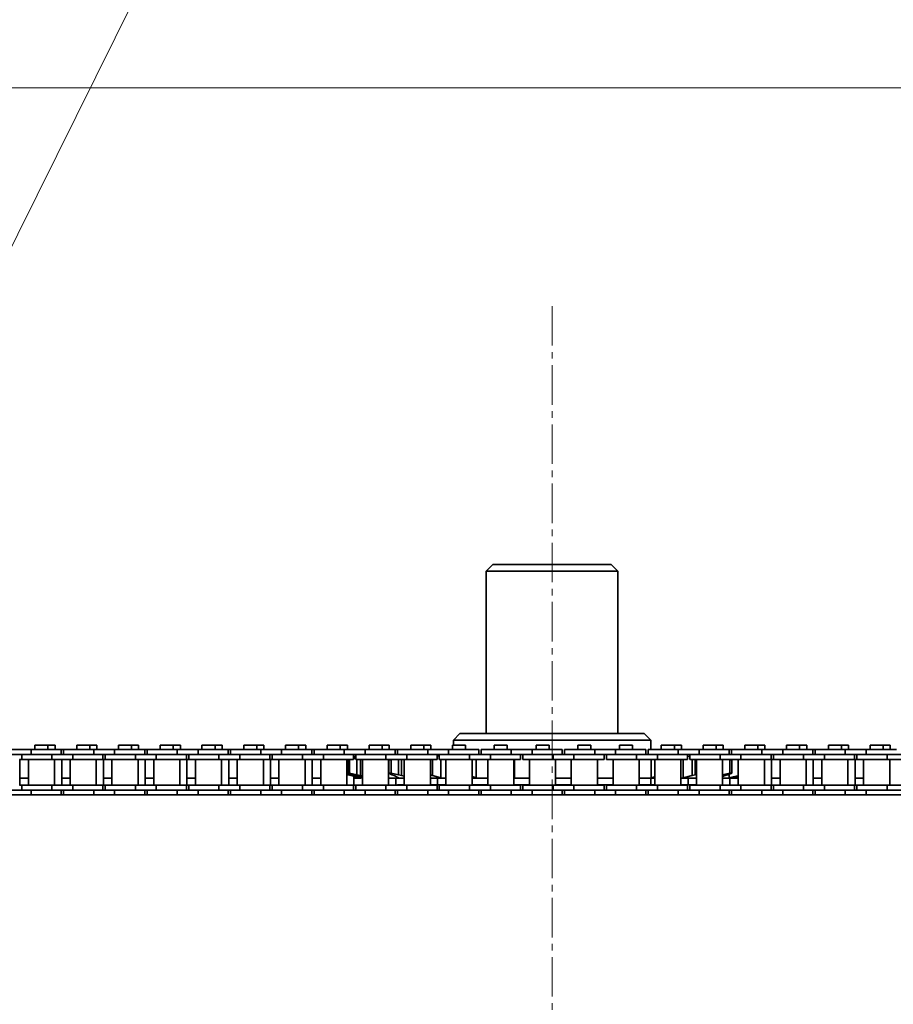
# Model space of a CAD drawing. Header units: millimetres. Extents: x 2945 to 26725, y -1082 to 16127.
# Tile 10 of 151: x 5753 to 6019, y 7688 to 7988. Entities that reach past the tile are written whole.
import ezdxf

# ---------------------------------------------------------------- set-up
doc = ezdxf.new("R2010")
doc.units = ezdxf.units.MM
doc.linetypes.add('点画线', pattern=[18, 12, -2, 2, -2])
doc.layers.get('0').update_dxf_attribs({"lineweight": 35})
for name, color, linetype, lineweight in [('中心线层', 1, '点画线', 18), ('几何体', 7, 'Continuous', 35), ('尺寸线层', 3, 'Continuous', 18), ('注释', 2, 'Continuous', 18)]:
    doc.layers.add(name, color=color, linetype=linetype, lineweight=lineweight)
doc.styles.add('标准', font='txt', dxfattribs={"width": 0.667})
doc.dimstyles.new('GB_尺寸', dxfattribs={"dimtxt": 3.5, "dimasz": 4, "dimexe": 2, "dimexo": 0, "dimtad": 1, "dimdsep": 46, "dimtxsty": '标准', "dimblk": '_CAXARROW', "dimcen": 0, "dimdle": 8, "dimazin": 2, "dimtfac": 0.707107, "dimtdec": 3, "dimtmove": 2, "dimatfit": 3, "dimfxl": 0, "dimfrac": 2, "dimtolj": 1, "dimarcsym": 0})

# ---------------------------------------------------------------- blocks, each defined once
blk = doc.blocks.new('*X113')
at = {"layer": '注释', "color": 0, "linetype": 'Continuous'}
blk.add_line((-473.39, -953.92), (0, 0), dxfattribs=at)
blk = doc.blocks.new('*X160')
at = {"layer": '尺寸线层', "linetype": 'Continuous'}
for points in [[(4565.49, 7966.85), (4575.49, 7886.85), (4555.49, 7886.85)], [(4565.49, 4956.85), (4575.49, 5036.85), (4555.49, 5036.85)]]:
    blk.add_hatch(color=0, dxfattribs=at).paths.add_polyline_path(points, flags=0)
at = {"layer": '尺寸线层', "color": 0, "linetype": 'Continuous'}
for p, q in [((9590.25, 7966.85), (4525.49, 7966.85)), ((4565.49, 7966.85), (4565.49, 4956.85)), ((9680.25, 4956.85), (4525.49, 4956.85))]:
    blk.add_line(p, q, dxfattribs=at)
at = {"layer": '尺寸线层', "color": 0, "insert": (4518.37, 6461.85), "char_height": 70, "width": 255.1041, "attachment_point": 5, "rotation": 90, "line_spacing_factor": 1.15057, "style": '标准'}
blk.add_mtext('\\T1.1;3010', dxfattribs=at)
blk = doc.blocks.new('_CAXARROW')
blk.add_hatch(color=0).paths.add_polyline_path([(0, 0), (-1, 0.125), (-1, -0.125)], flags=0)

msp = doc.modelspace()

# ---------------------------------------------------------------- linework, layer by layer
at = {"layer": '中心线层'}
msp.add_line((5915.254, 7900.461), (5915.254, 5098.61), dxfattribs=at)
at = {"layer": '几何体'}
for p, q in [((5897.254, 7821.852), (5895.254, 7819.852)), ((5897.254, 7821.852), (5909.416, 7821.852)), ((5909.416, 7821.852), (5933.254, 7821.852)), ((5935.254, 7819.852), (5933.254, 7821.852)), ((5895.254, 7819.852), (5895.254, 7770.458)), ((5908.767, 7819.852), (5895.254, 7819.852)), ((5935.254, 7819.852), (5908.767, 7819.852)), ((5935.254, 7770.458), (5935.254, 7819.852)), ((5887.254, 7770.458), (5885.254, 7768.458)), ((5887.254, 7770.458), (5943.254, 7770.458)), ((5945.254, 7768.458), (5943.254, 7770.458)), ((5757.989, 7766.94), (5757.989, 7765.565)), ((5759.969, 7766.94), (5757.989, 7766.94)), ((5761.949, 7766.94), (5759.969, 7766.94)), ((5761.949, 7765.565), (5761.949, 7766.94)), ((5764.12, 7766.94), (5761.949, 7766.94)), ((5764.12, 7765.565), (5764.12, 7766.94)), ((5770.689, 7766.94), (5770.689, 7765.565)), ((5772.669, 7766.94), (5770.689, 7766.94)), ((5774.649, 7766.94), (5772.669, 7766.94)), ((5774.649, 7765.565), (5774.649, 7766.94)), ((5776.82, 7766.94), (5774.649, 7766.94)), ((5776.82, 7765.565), (5776.82, 7766.94)), ((5783.389, 7766.94), (5783.389, 7765.565)), ((5785.369, 7766.94), (5783.389, 7766.94)), ((5787.349, 7766.94), (5785.369, 7766.94)), ((5787.349, 7765.565), (5787.349, 7766.94)), ((5789.52, 7766.94), (5787.349, 7766.94)), ((5789.52, 7765.565), (5789.52, 7766.94)), ((5796.089, 7766.94), (5796.089, 7765.565)), ((5798.069, 7766.94), (5796.089, 7766.94)), ((5800.049, 7766.94), (5798.069, 7766.94)), ((5800.049, 7765.565), (5800.049, 7766.94)), ((5802.22, 7766.94), (5800.049, 7766.94)), ((5802.22, 7765.565), (5802.22, 7766.94)), ((5808.789, 7766.94), (5808.789, 7765.565)), ((5810.769, 7766.94), (5808.789, 7766.94)), ((5812.749, 7766.94), (5810.769, 7766.94)), ((5812.749, 7765.565), (5812.749, 7766.94)), ((5814.92, 7766.94), (5812.749, 7766.94)), ((5814.92, 7765.565), (5814.92, 7766.94)), ((5821.489, 7766.94), (5821.489, 7765.565)), ((5823.469, 7766.94), (5821.489, 7766.94)), ((5825.449, 7766.94), (5823.469, 7766.94)), ((5825.449, 7765.565), (5825.449, 7766.94)), ((5827.62, 7766.94), (5825.449, 7766.94)), ((5827.62, 7765.565), (5827.62, 7766.94)), ((5834.189, 7766.94), (5834.189, 7765.565)), ((5836.169, 7766.94), (5834.189, 7766.94)), ((5838.149, 7766.94), (5836.169, 7766.94)), ((5838.149, 7765.565), (5838.149, 7766.94)), ((5840.32, 7766.94), (5838.149, 7766.94)), ((5840.32, 7765.565), (5840.32, 7766.94)), ((5846.889, 7766.94), (5846.889, 7765.565)), ((5848.869, 7766.94), (5846.889, 7766.94)), ((5850.849, 7766.94), (5848.869, 7766.94)), ((5850.849, 7765.565), (5850.849, 7766.94)), ((5853.02, 7766.94), (5850.849, 7766.94)), ((5853.02, 7765.565), (5853.02, 7766.94)), ((5859.589, 7766.94), (5859.589, 7765.565)), ((5861.569, 7766.94), (5859.589, 7766.94)), ((5863.549, 7766.94), (5861.569, 7766.94)), ((5863.549, 7765.565), (5863.549, 7766.94)), ((5865.72, 7766.94), (5863.549, 7766.94)), ((5865.72, 7765.565), (5865.72, 7766.94)), ((5872.289, 7766.94), (5872.289, 7765.565)), ((5874.269, 7766.94), (5872.289, 7766.94)), ((5876.249, 7766.94), (5874.269, 7766.94)), ((5876.249, 7765.565), (5876.249, 7766.94)), ((5878.42, 7766.94), (5876.249, 7766.94)), ((5878.42, 7765.565), (5878.42, 7766.94)), ((5884.989, 7766.94), (5884.989, 7765.565)), ((5886.969, 7766.94), (5884.989, 7766.94)), ((5885.254, 7768.458), (5885.254, 7766.94)), ((5945.254, 7768.458), (5885.254, 7768.458)), ((5888.949, 7766.94), (5886.969, 7766.94)), ((5888.949, 7765.565), (5888.949, 7766.94)), ((5897.689, 7766.94), (5897.689, 7765.565)), ((5899.669, 7766.94), (5897.689, 7766.94)), ((5901.649, 7766.94), (5899.669, 7766.94)), ((5901.649, 7765.565), (5901.649, 7766.94)), ((5910.389, 7766.94), (5910.389, 7765.565)), ((5912.369, 7766.94), (5910.389, 7766.94)), ((5914.349, 7766.94), (5912.369, 7766.94)), ((5914.349, 7765.565), (5914.349, 7766.94)), ((5923.089, 7766.94), (5923.089, 7765.565)), ((5925.069, 7766.94), (5923.089, 7766.94)), ((5927.049, 7766.94), (5925.069, 7766.94)), ((5927.049, 7765.565), (5927.049, 7766.94)), ((5935.789, 7766.94), (5935.789, 7765.565)), ((5937.769, 7766.94), (5935.789, 7766.94)), ((5939.749, 7766.94), (5937.769, 7766.94)), ((5939.749, 7765.565), (5939.749, 7766.94)), ((5945.254, 7765.565), (5945.254, 7768.458)), ((5948.489, 7766.94), (5948.489, 7765.565)), ((5950.469, 7766.94), (5948.489, 7766.94)), ((5952.449, 7766.94), (5950.469, 7766.94)), ((5952.449, 7765.565), (5952.449, 7766.94)), ((5954.62, 7766.94), (5952.449, 7766.94)), ((5954.62, 7765.565), (5954.62, 7766.94)), ((5961.189, 7766.94), (5961.189, 7765.565)), ((5963.169, 7766.94), (5961.189, 7766.94)), ((5965.149, 7766.94), (5963.169, 7766.94)), ((5965.149, 7765.565), (5965.149, 7766.94)), ((5967.32, 7766.94), (5965.149, 7766.94)), ((5967.32, 7765.565), (5967.32, 7766.94)), ((5973.889, 7766.94), (5973.889, 7765.565)), ((5975.869, 7766.94), (5973.889, 7766.94)), ((5977.849, 7766.94), (5975.869, 7766.94)), ((5977.849, 7765.565), (5977.849, 7766.94)), ((5980.02, 7766.94), (5977.849, 7766.94)), ((5980.02, 7765.565), (5980.02, 7766.94)), ((5986.589, 7766.94), (5986.589, 7765.565)), ((5988.569, 7766.94), (5986.589, 7766.94)), ((5990.549, 7766.94), (5988.569, 7766.94)), ((5990.549, 7765.565), (5990.549, 7766.94)), ((5992.72, 7766.94), (5990.549, 7766.94)), ((5992.72, 7765.565), (5992.72, 7766.94)), ((5999.289, 7766.94), (5999.289, 7765.565)), ((6001.269, 7766.94), (5999.289, 7766.94)), ((6003.249, 7766.94), (6001.269, 7766.94)), ((6003.249, 7765.565), (6003.249, 7766.94)), ((6005.42, 7766.94), (6003.249, 7766.94)), ((6005.42, 7765.565), (6005.42, 7766.94)), ((6011.989, 7766.94), (6011.989, 7765.565)), ((6013.969, 7766.94), (6011.989, 7766.94)), ((6015.949, 7766.94), (6013.969, 7766.94)), ((6015.949, 7765.565), (6015.949, 7766.94)), ((6018.12, 7766.94), (6015.949, 7766.94)), ((6018.12, 7765.565), (6018.12, 7766.94)), ((5756.794, 7765.565), (5750.444, 7765.565)), ((5756.794, 7764.065), (5750.444, 7764.065)), ((5753.969, 7764.065), (5753.969, 7762.565)), ((5756.794, 7765.565), (5756.794, 7764.065)), ((5765.969, 7765.565), (5756.794, 7765.565)), ((5763.144, 7764.065), (5756.794, 7764.065)), ((5763.144, 7764.065), (5756.794, 7764.065)), ((5763.144, 7764.065), (5763.144, 7762.565)), ((5769.494, 7764.065), (5763.144, 7764.065)), ((5765.969, 7764.065), (5765.969, 7765.565)), ((5766.669, 7765.565), (5765.969, 7765.565)), ((5766.669, 7765.565), (5766.669, 7764.065)), ((5775.844, 7765.565), (5766.669, 7765.565)), ((5769.494, 7764.065), (5769.494, 7762.565)), ((5775.844, 7764.065), (5769.494, 7764.065)), ((5775.844, 7764.065), (5769.494, 7764.065)), ((5775.844, 7765.565), (5775.844, 7764.065)), ((5782.194, 7765.565), (5775.844, 7765.565)), ((5782.194, 7764.065), (5775.844, 7764.065)), ((5778.669, 7762.565), (5778.669, 7764.065)), ((5779.369, 7764.065), (5779.369, 7762.565)), ((5782.194, 7765.565), (5782.194, 7764.065)), ((5791.369, 7765.565), (5782.194, 7765.565)), ((5788.544, 7764.065), (5782.194, 7764.065)), ((5788.544, 7764.065), (5782.194, 7764.065)), ((5788.544, 7764.065), (5788.544, 7762.565)), ((5794.894, 7764.065), (5788.544, 7764.065)), ((5791.369, 7764.065), (5791.369, 7765.565)), ((5792.069, 7765.565), (5791.369, 7765.565)), ((5792.069, 7765.565), (5792.069, 7764.065)), ((5801.244, 7765.565), (5792.069, 7765.565)), ((5794.894, 7764.065), (5794.894, 7762.565)), ((5801.244, 7764.065), (5794.894, 7764.065)), ((5801.244, 7764.065), (5794.894, 7764.065)), ((5801.244, 7765.565), (5801.244, 7764.065)), ((5807.594, 7765.565), (5801.244, 7765.565)), ((5807.594, 7764.065), (5801.244, 7764.065)), ((5804.069, 7762.565), (5804.069, 7764.065)), ((5804.769, 7764.065), (5804.769, 7762.565)), ((5807.594, 7765.565), (5807.594, 7764.065)), ((5816.769, 7765.565), (5807.594, 7765.565)), ((5813.944, 7764.065), (5807.594, 7764.065)), ((5813.944, 7764.065), (5807.594, 7764.065)), ((5813.944, 7764.065), (5813.944, 7762.565)), ((5820.294, 7764.065), (5813.944, 7764.065)), ((5816.769, 7764.065), (5816.769, 7765.565)), ((5817.469, 7765.565), (5816.769, 7765.565)), ((5817.469, 7765.565), (5817.469, 7764.065)), ((5826.644, 7765.565), (5817.469, 7765.565)), ((5820.294, 7764.065), (5820.294, 7762.565)), ((5826.644, 7764.065), (5820.294, 7764.065)), ((5826.644, 7764.065), (5820.294, 7764.065)), ((5826.644, 7765.565), (5826.644, 7764.065)), ((5832.994, 7765.565), (5826.644, 7765.565)), ((5832.994, 7764.065), (5826.644, 7764.065)), ((5829.469, 7762.565), (5829.469, 7764.065)), ((5830.169, 7764.065), (5830.169, 7762.565)), ((5832.994, 7765.565), (5832.994, 7764.065)), ((5842.169, 7765.565), (5832.994, 7765.565)), ((5839.344, 7764.065), (5832.994, 7764.065)), ((5839.344, 7764.065), (5832.994, 7764.065)), ((5839.344, 7764.065), (5839.344, 7762.565)), ((5845.694, 7764.065), (5839.344, 7764.065)), ((5842.169, 7764.065), (5842.169, 7765.565)), ((5842.869, 7765.565), (5842.169, 7765.565)), ((5842.869, 7765.565), (5842.869, 7764.065)), ((5852.044, 7765.565), (5842.869, 7765.565)), ((5845.694, 7764.065), (5845.694, 7762.565)), ((5852.044, 7764.065), (5845.694, 7764.065)), ((5852.044, 7765.565), (5852.044, 7764.065)), ((5858.394, 7765.565), (5852.044, 7765.565)), ((5858.394, 7764.065), (5852.044, 7764.065)), ((5854.869, 7762.565), (5854.869, 7764.065)), ((5855.569, 7764.065), (5855.569, 7762.565)), ((5858.394, 7765.565), (5858.394, 7764.065)), ((5867.569, 7765.565), (5858.394, 7765.565)), ((5864.744, 7764.065), (5858.394, 7764.065)), ((5864.744, 7764.065), (5858.394, 7764.065)), ((5864.744, 7764.065), (5864.744, 7762.565)), ((5871.094, 7764.065), (5864.744, 7764.065)), ((5867.569, 7764.065), (5867.569, 7765.565)), ((5868.269, 7765.565), (5867.569, 7765.565)), ((5868.269, 7765.565), (5868.269, 7764.065)), ((5877.444, 7765.565), (5868.269, 7765.565)), ((5871.094, 7764.065), (5871.094, 7762.565)), ((5877.444, 7764.065), (5871.094, 7764.065)), ((5877.444, 7764.065), (5871.094, 7764.065)), ((5877.444, 7765.565), (5877.444, 7764.065)), ((5883.794, 7765.565), (5877.444, 7765.565)), ((5883.794, 7764.065), (5877.444, 7764.065)), ((5880.269, 7762.565), (5880.269, 7764.065)), ((5880.969, 7764.065), (5880.969, 7762.565)), ((5883.794, 7765.565), (5883.794, 7764.065)), ((5892.969, 7765.565), (5883.794, 7765.565)), ((5890.144, 7764.065), (5883.794, 7764.065)), ((5890.144, 7764.065), (5883.794, 7764.065)), ((5890.144, 7764.065), (5890.144, 7762.565)), ((5896.494, 7764.065), (5890.144, 7764.065)), ((5892.969, 7764.065), (5892.969, 7765.565)), ((5893.669, 7765.565), (5893.669, 7764.065)), ((5902.844, 7765.565), (5893.669, 7765.565)), ((5896.494, 7764.065), (5896.494, 7762.565)), ((5902.844, 7764.065), (5896.494, 7764.065)), ((5902.844, 7764.065), (5896.494, 7764.065)), ((5902.844, 7765.565), (5902.844, 7764.065)), ((5909.194, 7765.565), (5902.844, 7765.565)), ((5909.194, 7764.065), (5902.844, 7764.065)), ((5905.669, 7762.565), (5905.669, 7764.065)), ((5906.369, 7764.065), (5906.369, 7762.565)), ((5909.194, 7765.565), (5909.194, 7764.065)), ((5918.369, 7765.565), (5909.194, 7765.565)), ((5915.544, 7764.065), (5909.194, 7764.065)), ((5915.544, 7764.065), (5909.194, 7764.065)), ((5915.544, 7764.065), (5915.544, 7762.565)), ((5921.894, 7764.065), (5915.544, 7764.065)), ((5918.369, 7764.065), (5918.369, 7765.565)), ((5919.069, 7765.565), (5919.069, 7764.065)), ((5928.244, 7765.565), (5919.069, 7765.565)), ((5921.894, 7764.065), (5921.894, 7762.565)), ((5928.244, 7764.065), (5921.894, 7764.065)), ((5928.244, 7764.065), (5921.894, 7764.065)), ((5928.244, 7765.565), (5928.244, 7764.065)), ((5934.594, 7765.565), (5928.244, 7765.565)), ((5934.594, 7764.065), (5928.244, 7764.065)), ((5931.069, 7762.565), (5931.069, 7764.065)), ((5931.769, 7764.065), (5931.769, 7762.565)), ((5934.594, 7765.565), (5934.594, 7764.065)), ((5943.769, 7765.565), (5934.594, 7765.565)), ((5940.944, 7764.065), (5934.594, 7764.065)), ((5940.944, 7764.065), (5934.594, 7764.065)), ((5940.944, 7764.065), (5940.944, 7762.565)), ((5947.294, 7764.065), (5940.944, 7764.065)), ((5943.769, 7764.065), (5943.769, 7765.565)), ((5944.469, 7765.565), (5944.469, 7764.065)), ((5953.644, 7765.565), (5944.469, 7765.565)), ((5947.294, 7764.065), (5947.294, 7762.565)), ((5953.644, 7764.065), (5947.294, 7764.065)), ((5953.644, 7764.065), (5947.294, 7764.065)), ((5953.644, 7765.565), (5953.644, 7764.065)), ((5959.994, 7765.565), (5953.644, 7765.565)), ((5959.994, 7764.065), (5953.644, 7764.065)), ((5956.469, 7762.565), (5956.469, 7764.065)), ((5957.169, 7764.065), (5957.169, 7762.565)), ((5959.994, 7765.565), (5959.994, 7764.065)), ((5969.169, 7765.565), (5959.994, 7765.565)), ((5966.344, 7764.065), (5959.994, 7764.065)), ((5966.344, 7764.065), (5959.994, 7764.065)), ((5966.344, 7764.065), (5966.344, 7762.565)), ((5972.694, 7764.065), (5966.344, 7764.065)), ((5969.169, 7764.065), (5969.169, 7765.565)), ((5969.869, 7765.565), (5969.169, 7765.565)), ((5969.869, 7765.565), (5969.869, 7764.065)), ((5979.044, 7765.565), (5969.869, 7765.565)), ((5972.694, 7764.065), (5972.694, 7762.565)), ((5979.044, 7764.065), (5972.694, 7764.065)), ((5979.044, 7764.065), (5972.694, 7764.065)), ((5979.044, 7765.565), (5979.044, 7764.065)), ((5985.394, 7765.565), (5979.044, 7765.565)), ((5985.394, 7764.065), (5979.044, 7764.065)), ((5981.869, 7762.565), (5981.869, 7764.065)), ((5982.569, 7764.065), (5982.569, 7762.565)), ((5985.394, 7765.565), (5985.394, 7764.065)), ((5994.569, 7765.565), (5985.394, 7765.565)), ((5991.744, 7764.065), (5985.394, 7764.065)), ((5991.744, 7764.065), (5985.394, 7764.065)), ((5991.744, 7764.065), (5991.744, 7762.565)), ((5998.094, 7764.065), (5991.744, 7764.065)), ((5994.569, 7764.065), (5994.569, 7765.565)), ((5995.269, 7765.565), (5994.569, 7765.565)), ((5995.269, 7765.565), (5995.269, 7764.065)), ((6004.444, 7765.565), (5995.269, 7765.565)), ((5998.094, 7764.065), (5998.094, 7762.565)), ((6004.444, 7764.065), (5998.094, 7764.065)), ((6004.444, 7764.065), (5998.094, 7764.065)), ((6004.444, 7765.565), (6004.444, 7764.065)), ((6010.794, 7765.565), (6004.444, 7765.565)), ((6010.794, 7764.065), (6004.444, 7764.065)), ((6007.269, 7762.565), (6007.269, 7764.065)), ((6007.969, 7764.065), (6007.969, 7762.565)), ((6010.794, 7765.565), (6010.794, 7764.065)), ((6019.969, 7765.565), (6010.794, 7765.565)), ((6017.144, 7764.065), (6010.794, 7764.065)), ((6017.144, 7764.065), (6010.794, 7764.065)), ((6017.144, 7764.065), (6017.144, 7762.565)), ((6023.494, 7764.065), (6017.144, 7764.065)), ((5753.969, 7762.565), (5753.269, 7762.565)), ((5753.415, 7754.715), (5753.415, 7762.565)), ((5763.144, 7762.565), (5753.969, 7762.565)), ((5755.994, 7762.565), (5755.994, 7754.715)), ((5769.494, 7762.565), (5763.144, 7762.565)), ((5763.944, 7754.715), (5763.944, 7762.565)), ((5766.115, 7754.715), (5766.115, 7762.565)), ((5768.694, 7762.565), (5768.694, 7754.715)), ((5778.669, 7762.565), (5769.494, 7762.565)), ((5776.644, 7754.715), (5776.644, 7762.565)), ((5779.369, 7762.565), (5778.669, 7762.565)), ((5778.815, 7754.715), (5778.815, 7762.565)), ((5788.544, 7762.565), (5779.369, 7762.565)), ((5781.394, 7762.565), (5781.394, 7754.715)), ((5794.894, 7762.565), (5788.544, 7762.565)), ((5789.344, 7754.715), (5789.344, 7762.565)), ((5791.515, 7754.715), (5791.515, 7762.565)), ((5794.094, 7762.565), (5794.094, 7754.715)), ((5804.069, 7762.565), (5794.894, 7762.565)), ((5802.044, 7754.715), (5802.044, 7762.565)), ((5804.769, 7762.565), (5804.069, 7762.565)), ((5804.215, 7754.715), (5804.215, 7762.565)), ((5813.944, 7762.565), (5804.769, 7762.565)), ((5806.794, 7762.565), (5806.794, 7754.715)), ((5820.294, 7762.565), (5813.944, 7762.565)), ((5814.744, 7754.715), (5814.744, 7762.565)), ((5816.915, 7754.715), (5816.915, 7762.565)), ((5819.494, 7762.565), (5819.494, 7754.715)), ((5829.469, 7762.565), (5820.294, 7762.565)), ((5827.444, 7754.715), (5827.444, 7762.565)), ((5830.169, 7762.565), (5829.469, 7762.565)), ((5829.615, 7754.715), (5829.615, 7762.565)), ((5839.344, 7762.565), (5830.169, 7762.565)), ((5832.194, 7762.565), (5832.194, 7754.715)), ((5845.694, 7762.565), (5839.344, 7762.565)), ((5840.144, 7754.715), (5840.144, 7762.565)), ((5842.315, 7754.715), (5842.315, 7762.565)), ((5844.894, 7762.565), (5844.894, 7754.715)), ((5854.869, 7762.565), (5845.694, 7762.565)), ((5852.844, 7754.715), (5852.844, 7762.565)), ((5853.324, 7762.478), (5853.504, 7762.531)), ((5853.324, 7762.478), (5853.638, 7762.478)), ((5853.324, 7758.439), (5853.324, 7762.478)), ((5853.343, 7762.565), (5853.343, 7762.483)), ((5854.022, 7762.565), (5853.638, 7762.478)), ((5853.638, 7762.478), (5853.638, 7758.439)), ((5854.869, 7763.429), (5855.569, 7763.606)), ((5855.569, 7763.529), (5854.869, 7763.361)), ((5854.869, 7762.937), (5855.048, 7762.99)), ((5855.569, 7762.917), (5854.869, 7762.758)), ((5855.048, 7762.99), (5855.569, 7763.134)), ((5864.744, 7762.565), (5855.569, 7762.565)), ((5855.889, 7762.565), (5855.889, 7757.926)), ((5856.973, 7762.565), (5856.973, 7757.664)), ((5857.594, 7762.565), (5857.594, 7754.715)), ((5871.094, 7762.565), (5864.744, 7762.565)), ((5865.544, 7754.715), (5865.544, 7762.565)), ((5865.601, 7762.478), (5866.335, 7762.478)), ((5865.601, 7758.439), (5865.601, 7762.478)), ((5866.711, 7762.565), (5866.335, 7762.478)), ((5866.335, 7762.478), (5866.335, 7758.439)), ((5868.539, 7762.565), (5868.539, 7757.926)), ((5869.506, 7762.565), (5869.506, 7757.664)), ((5870.294, 7762.565), (5870.294, 7754.715)), ((5880.269, 7762.565), (5871.094, 7762.565)), ((5878.244, 7754.715), (5878.244, 7762.565)), ((5878.934, 7762.565), (5878.934, 7757.664)), ((5880.969, 7763.779), (5880.269, 7763.598)), ((5890.144, 7762.565), (5880.969, 7762.565)), ((5881.479, 7762.565), (5881.479, 7757.006)), ((5882.994, 7762.565), (5882.994, 7754.715)), ((5896.494, 7762.565), (5890.144, 7762.565)), ((5890.944, 7754.715), (5890.944, 7762.565)), ((5892.146, 7762.565), (5892.146, 7757.006)), ((5895.694, 7762.565), (5895.694, 7754.715)), ((5905.669, 7762.565), (5896.494, 7762.565)), ((5903.644, 7754.715), (5903.644, 7762.565)), ((5903.824, 7762.565), (5903.824, 7757.006)), ((5915.544, 7762.565), (5906.369, 7762.565)), ((5908.394, 7762.565), (5908.394, 7754.715)), ((5921.894, 7762.565), (5915.544, 7762.565)), ((5916.344, 7754.715), (5916.344, 7762.565)), ((5921.094, 7762.565), (5921.094, 7754.715)), ((5931.069, 7762.565), (5921.894, 7762.565)), ((5929.044, 7754.715), (5929.044, 7762.565)), ((5940.944, 7762.565), (5931.769, 7762.565)), ((5933.794, 7762.565), (5933.794, 7754.715)), ((5947.294, 7762.565), (5940.944, 7762.565)), ((5941.744, 7754.715), (5941.744, 7762.565)), ((5945.402, 7762.565), (5945.402, 7757.006)), ((5946.494, 7762.565), (5946.494, 7754.715)), ((5956.469, 7762.565), (5947.294, 7762.565)), ((5954.444, 7754.715), (5954.444, 7762.565)), ((5955.165, 7762.565), (5955.165, 7757.006)), ((5957.169, 7763.425), (5956.469, 7763.594)), ((5966.344, 7762.565), (5957.169, 7762.565)), ((5957.876, 7762.565), (5957.876, 7757.664)), ((5958.805, 7762.565), (5958.805, 7757.926)), ((5959.194, 7762.565), (5959.194, 7754.715)), ((5972.694, 7762.565), (5966.344, 7762.565)), ((5967.144, 7754.715), (5967.144, 7762.565)), ((5969.341, 7762.478), (5968.955, 7762.565)), ((5969.341, 7762.478), (5969.951, 7762.478)), ((5969.341, 7758.439), (5969.341, 7762.478)), ((5969.951, 7762.478), (5969.951, 7758.439)), ((5971.894, 7762.565), (5971.894, 7754.715)), ((5981.869, 7762.565), (5972.694, 7762.565)), ((5979.844, 7754.715), (5979.844, 7762.565)), ((5982.569, 7762.565), (5981.869, 7762.565)), ((5982.015, 7754.715), (5982.015, 7762.565)), ((5991.744, 7762.565), (5982.569, 7762.565)), ((5984.594, 7762.565), (5984.594, 7754.715)), ((5998.094, 7762.565), (5991.744, 7762.565)), ((5992.544, 7754.715), (5992.544, 7762.565)), ((5994.715, 7754.715), (5994.715, 7762.565)), ((5997.294, 7762.565), (5997.294, 7754.715)), ((6007.269, 7762.565), (5998.094, 7762.565)), ((6005.244, 7754.715), (6005.244, 7762.565)), ((6007.969, 7762.565), (6007.269, 7762.565)), ((6007.415, 7754.715), (6007.415, 7762.565)), ((6017.144, 7762.565), (6007.969, 7762.565)), ((6009.994, 7762.565), (6009.994, 7754.715)), ((6023.494, 7762.565), (6017.144, 7762.565)), ((6017.944, 7754.715), (6017.944, 7762.565)), ((5852.844, 7758.047), (5853.343, 7757.926)), ((5853.136, 7757.926), (5852.844, 7758.001)), ((5853.324, 7758.439), (5853.638, 7758.439)), ((5855.048, 7757.926), (5853.324, 7758.439)), ((5853.343, 7758.433), (5853.343, 7757.926)), ((5853.638, 7758.439), (5855.889, 7757.926)), ((5854.415, 7758.115), (5854.415, 7757.664)), ((5866.569, 7757.926), (5865.601, 7758.439)), ((5865.601, 7758.439), (5866.335, 7758.439)), ((5866.335, 7758.439), (5868.539, 7757.926)), ((5958.805, 7757.926), (5959.194, 7758.019)), ((5967.079, 7757.926), (5969.341, 7758.439)), ((5969.951, 7758.439), (5968.713, 7757.926)), ((5969.108, 7758.09), (5969.108, 7757.006)), ((5969.341, 7758.439), (5969.951, 7758.439)), ((5753.415, 7756.852), (5755.994, 7756.852)), ((5766.115, 7756.852), (5768.694, 7756.852)), ((5778.815, 7756.852), (5781.394, 7756.852)), ((5791.515, 7756.852), (5794.094, 7756.852)), ((5804.215, 7756.852), (5806.794, 7756.852)), ((5816.915, 7756.852), (5819.494, 7756.852)), ((5829.615, 7756.852), (5832.194, 7756.852)), ((5842.315, 7756.852), (5844.894, 7756.852)), ((5854.175, 7757.664), (5853.136, 7757.926)), ((5853.343, 7757.926), (5854.415, 7757.664)), ((5856.77, 7757.006), (5854.175, 7757.664)), ((5854.415, 7757.664), (5857.164, 7757.006)), ((5855.015, 7754.715), (5855.015, 7757.451)), ((5855.015, 7756.852), (5857.066, 7756.852)), ((5856, 7757.664), (5855.048, 7757.926)), ((5855.889, 7757.926), (5856.973, 7757.664)), ((5857.594, 7757.201), (5856, 7757.664)), ((5857.381, 7756.852), (5856.77, 7757.006)), ((5856.973, 7757.664), (5857.594, 7757.522)), ((5857.164, 7757.326), (5857.164, 7757.006)), ((5865.544, 7756.895), (5865.769, 7756.852)), ((5865.544, 7756.852), (5865.769, 7756.852)), ((5865.769, 7756.852), (5868.74, 7756.852)), ((5867.225, 7757.664), (5866.569, 7757.926)), ((5868.554, 7757.006), (5867.225, 7757.664)), ((5867.715, 7754.715), (5867.715, 7756.852)), ((5868.539, 7757.926), (5869.506, 7757.664)), ((5868.74, 7756.852), (5868.554, 7757.006)), ((5869.506, 7757.664), (5870.294, 7757.477)), ((5878.244, 7757.879), (5878.934, 7757.664)), ((5878.934, 7757.664), (5881.479, 7757.006)), ((5880.415, 7754.852), (5880.415, 7756.852)), ((5882.256, 7756.852), (5882.994, 7756.852)), ((5890.944, 7757.366), (5892.146, 7757.006)), ((5892.862, 7756.852), (5895.694, 7756.852)), ((5903.644, 7757.073), (5903.824, 7757.006)), ((5903.644, 7756.852), (5904.448, 7756.852)), ((5904.448, 7756.852), (5908.394, 7756.852)), ((5916.505, 7756.852), (5921.094, 7756.852)), ((5944.643, 7756.852), (5945.402, 7757.006)), ((5945.254, 7754.852), (5945.254, 7756.852)), ((5945.402, 7757.006), (5946.494, 7757.301)), ((5954.367, 7756.852), (5955.165, 7757.006)), ((5955.165, 7757.006), (5957.876, 7757.664)), ((5956.615, 7754.852), (5956.615, 7756.852)), ((5957.876, 7757.664), (5958.805, 7757.926)), ((5959.092, 7756.852), (5959.194, 7756.852)), ((5967.946, 7757.664), (5967.144, 7757.347)), ((5968.713, 7757.926), (5967.946, 7757.664)), ((5968.337, 7756.852), (5969.108, 7757.006)), ((5969.108, 7757.006), (5972.012, 7757.664)), ((5969.315, 7754.715), (5969.315, 7756.852)), ((5970.672, 7756.852), (5971.894, 7756.852)), ((5971.899, 7757.25), (5971.111, 7757.006)), ((5982.015, 7756.852), (5984.594, 7756.852)), ((5994.715, 7756.852), (5997.294, 7756.852)), ((6007.415, 7756.852), (6009.994, 7756.852)), ((5756.794, 7753.215), (5750.444, 7753.215)), ((5753.969, 7754.715), (5753.269, 7754.715)), ((5753.969, 7754.715), (5753.969, 7753.215)), ((5763.144, 7754.715), (5753.969, 7754.715)), ((5763.144, 7753.215), (5756.794, 7753.215)), ((5763.144, 7753.215), (5756.794, 7753.215)), ((5756.794, 7751.852), (5756.794, 7753.215)), ((5763.144, 7753.215), (5763.144, 7754.715)), ((5769.494, 7754.715), (5763.144, 7754.715)), ((5769.494, 7753.215), (5763.144, 7753.215)), ((5765.969, 7751.852), (5765.969, 7753.215)), ((5766.669, 7753.215), (5766.669, 7751.852)), ((5769.494, 7753.215), (5769.494, 7754.715)), ((5778.669, 7754.715), (5769.494, 7754.715)), ((5775.844, 7753.215), (5769.494, 7753.215)), ((5775.844, 7753.215), (5769.494, 7753.215)), ((5782.194, 7753.215), (5775.844, 7753.215)), ((5775.844, 7751.852), (5775.844, 7753.215)), ((5778.669, 7753.215), (5778.669, 7754.715)), ((5779.369, 7754.715), (5778.669, 7754.715)), ((5779.369, 7754.715), (5779.369, 7753.215)), ((5788.544, 7754.715), (5779.369, 7754.715)), ((5788.544, 7753.215), (5782.194, 7753.215)), ((5788.544, 7753.215), (5782.194, 7753.215)), ((5782.194, 7751.852), (5782.194, 7753.215)), ((5788.544, 7753.215), (5788.544, 7754.715)), ((5794.894, 7754.715), (5788.544, 7754.715)), ((5794.894, 7753.215), (5788.544, 7753.215)), ((5791.369, 7751.852), (5791.369, 7753.215)), ((5792.069, 7753.215), (5792.069, 7751.852)), ((5794.894, 7753.215), (5794.894, 7754.715)), ((5804.069, 7754.715), (5794.894, 7754.715)), ((5801.244, 7753.215), (5794.894, 7753.215)), ((5801.244, 7753.215), (5794.894, 7753.215)), ((5807.594, 7753.215), (5801.244, 7753.215)), ((5801.244, 7751.852), (5801.244, 7753.215)), ((5804.069, 7753.215), (5804.069, 7754.715)), ((5804.769, 7754.715), (5804.069, 7754.715)), ((5804.769, 7754.715), (5804.769, 7753.215)), ((5813.944, 7754.715), (5804.769, 7754.715)), ((5813.944, 7753.215), (5807.594, 7753.215)), ((5813.944, 7753.215), (5807.594, 7753.215)), ((5807.594, 7751.852), (5807.594, 7753.215)), ((5813.944, 7753.215), (5813.944, 7754.715)), ((5820.294, 7754.715), (5813.944, 7754.715)), ((5820.294, 7753.215), (5813.944, 7753.215)), ((5816.769, 7751.852), (5816.769, 7753.215)), ((5817.469, 7753.215), (5817.469, 7751.852)), ((5820.294, 7753.215), (5820.294, 7754.715)), ((5829.469, 7754.715), (5820.294, 7754.715)), ((5826.644, 7753.215), (5820.294, 7753.215)), ((5826.644, 7753.215), (5820.294, 7753.215)), ((5832.994, 7753.215), (5826.644, 7753.215)), ((5826.644, 7751.852), (5826.644, 7753.215)), ((5829.469, 7753.215), (5829.469, 7754.715)), ((5830.169, 7754.715), (5829.469, 7754.715)), ((5830.169, 7754.715), (5830.169, 7753.215)), ((5839.344, 7754.715), (5830.169, 7754.715)), ((5839.344, 7753.215), (5832.994, 7753.215)), ((5839.344, 7753.215), (5832.994, 7753.215)), ((5832.994, 7751.852), (5832.994, 7753.215)), ((5839.344, 7753.215), (5839.344, 7754.715)), ((5845.694, 7754.715), (5839.344, 7754.715)), ((5845.694, 7753.215), (5839.344, 7753.215)), ((5842.169, 7751.852), (5842.169, 7753.215)), ((5842.869, 7753.215), (5842.869, 7751.852)), ((5845.694, 7753.215), (5845.694, 7754.715)), ((5854.869, 7754.715), (5845.694, 7754.715)), ((5852.044, 7753.215), (5845.694, 7753.215)), ((5858.394, 7753.215), (5852.044, 7753.215)), ((5852.044, 7751.852), (5852.044, 7753.215)), ((5854.869, 7753.215), (5854.869, 7754.715)), ((5855.569, 7754.715), (5854.869, 7754.715)), ((5855.569, 7754.715), (5855.569, 7753.215)), ((5864.744, 7754.715), (5855.569, 7754.715)), ((5864.744, 7753.215), (5858.394, 7753.215)), ((5864.744, 7753.215), (5858.394, 7753.215)), ((5858.394, 7751.852), (5858.394, 7753.215)), ((5864.744, 7753.215), (5864.744, 7754.715)), ((5871.094, 7754.715), (5864.744, 7754.715)), ((5871.094, 7753.215), (5864.744, 7753.215)), ((5867.569, 7751.852), (5867.569, 7753.215)), ((5868.254, 7754.852), (5868.118, 7754.715)), ((5868.254, 7754.852), (5870.294, 7754.852)), ((5868.269, 7753.215), (5868.269, 7751.852)), ((5871.094, 7753.215), (5871.094, 7754.715)), ((5880.269, 7754.715), (5871.094, 7754.715)), ((5877.444, 7753.215), (5871.094, 7753.215)), ((5877.444, 7753.215), (5871.094, 7753.215)), ((5883.794, 7753.215), (5877.444, 7753.215)), ((5877.444, 7751.852), (5877.444, 7753.215)), ((5878.244, 7754.852), (5882.994, 7754.852)), ((5880.269, 7753.215), (5880.269, 7754.715)), ((5880.969, 7754.715), (5880.969, 7753.215)), ((5890.144, 7754.715), (5880.969, 7754.715)), ((5890.144, 7753.215), (5883.794, 7753.215)), ((5890.144, 7753.215), (5883.794, 7753.215)), ((5883.794, 7751.852), (5883.794, 7753.215)), ((5890.144, 7753.215), (5890.144, 7754.715)), ((5896.494, 7754.715), (5890.144, 7754.715)), ((5896.494, 7753.215), (5890.144, 7753.215)), ((5890.944, 7754.852), (5895.694, 7754.852)), ((5892.969, 7751.852), (5892.969, 7753.215)), ((5893.669, 7753.215), (5893.669, 7751.852)), ((5896.494, 7753.215), (5896.494, 7754.715)), ((5905.669, 7754.715), (5896.494, 7754.715)), ((5902.844, 7753.215), (5896.494, 7753.215)), ((5902.844, 7753.215), (5896.494, 7753.215)), ((5909.194, 7753.215), (5902.844, 7753.215)), ((5902.844, 7751.852), (5902.844, 7753.215)), ((5903.644, 7754.852), (5908.394, 7754.852)), ((5905.669, 7753.215), (5905.669, 7754.715)), ((5906.369, 7754.715), (5906.369, 7753.215)), ((5915.544, 7754.715), (5906.369, 7754.715)), ((5915.544, 7753.215), (5909.194, 7753.215)), ((5915.544, 7753.215), (5909.194, 7753.215)), ((5909.194, 7751.852), (5909.194, 7753.215)), ((5915.544, 7753.215), (5915.544, 7754.715)), ((5921.894, 7754.715), (5915.544, 7754.715)), ((5921.894, 7753.215), (5915.544, 7753.215)), ((5916.344, 7754.852), (5921.094, 7754.852)), ((5918.369, 7751.852), (5918.369, 7753.215)), ((5919.069, 7753.215), (5919.069, 7751.852)), ((5921.894, 7753.215), (5921.894, 7754.715)), ((5931.069, 7754.715), (5921.894, 7754.715)), ((5928.244, 7753.215), (5921.894, 7753.215)), ((5928.244, 7753.215), (5921.894, 7753.215)), ((5934.594, 7753.215), (5928.244, 7753.215)), ((5928.244, 7751.852), (5928.244, 7753.215)), ((5929.044, 7754.852), (5933.794, 7754.852)), ((5931.069, 7753.215), (5931.069, 7754.715)), ((5931.769, 7754.715), (5931.769, 7753.215)), ((5940.944, 7754.715), (5931.769, 7754.715)), ((5940.944, 7753.215), (5934.594, 7753.215)), ((5940.944, 7753.215), (5934.594, 7753.215)), ((5934.594, 7751.852), (5934.594, 7753.215)), ((5940.944, 7753.215), (5940.944, 7754.715)), ((5947.294, 7754.715), (5940.944, 7754.715)), ((5947.294, 7753.215), (5940.944, 7753.215)), ((5941.744, 7754.852), (5946.494, 7754.852)), ((5943.769, 7751.852), (5943.769, 7753.215)), ((5944.469, 7753.215), (5944.469, 7751.852)), ((5947.294, 7753.215), (5947.294, 7754.715)), ((5956.469, 7754.715), (5947.294, 7754.715)), ((5953.644, 7753.215), (5947.294, 7753.215)), ((5953.644, 7753.215), (5947.294, 7753.215)), ((5959.994, 7753.215), (5953.644, 7753.215)), ((5953.644, 7751.852), (5953.644, 7753.215)), ((5954.444, 7754.852), (5959.194, 7754.852)), ((5956.469, 7753.215), (5956.469, 7754.715)), ((5957.169, 7754.715), (5957.169, 7753.215)), ((5966.344, 7754.715), (5957.169, 7754.715)), ((5966.344, 7753.215), (5959.994, 7753.215)), ((5966.344, 7753.215), (5959.994, 7753.215)), ((5959.994, 7751.852), (5959.994, 7753.215)), ((5966.344, 7753.215), (5966.344, 7754.715)), ((5972.694, 7754.715), (5966.344, 7754.715)), ((5972.694, 7753.215), (5966.344, 7753.215)), ((5969.169, 7751.852), (5969.169, 7753.215)), ((5969.869, 7753.215), (5969.869, 7751.852)), ((5972.694, 7753.215), (5972.694, 7754.715)), ((5981.869, 7754.715), (5972.694, 7754.715)), ((5979.044, 7753.215), (5972.694, 7753.215)), ((5979.044, 7753.215), (5972.694, 7753.215)), ((5985.394, 7753.215), (5979.044, 7753.215)), ((5979.044, 7751.852), (5979.044, 7753.215)), ((5981.869, 7753.215), (5981.869, 7754.715)), ((5982.569, 7754.715), (5981.869, 7754.715)), ((5982.569, 7754.715), (5982.569, 7753.215)), ((5991.744, 7754.715), (5982.569, 7754.715)), ((5991.744, 7753.215), (5985.394, 7753.215)), ((5991.744, 7753.215), (5985.394, 7753.215)), ((5985.394, 7751.852), (5985.394, 7753.215)), ((5991.744, 7753.215), (5991.744, 7754.715)), ((5998.094, 7754.715), (5991.744, 7754.715)), ((5998.094, 7753.215), (5991.744, 7753.215)), ((5994.569, 7751.852), (5994.569, 7753.215)), ((5995.269, 7753.215), (5995.269, 7751.852)), ((5998.094, 7753.215), (5998.094, 7754.715)), ((6007.269, 7754.715), (5998.094, 7754.715)), ((6004.444, 7753.215), (5998.094, 7753.215)), ((6004.444, 7753.215), (5998.094, 7753.215)), ((6010.794, 7753.215), (6004.444, 7753.215)), ((6004.444, 7751.852), (6004.444, 7753.215)), ((6007.269, 7753.215), (6007.269, 7754.715)), ((6007.969, 7754.715), (6007.269, 7754.715)), ((6007.969, 7754.715), (6007.969, 7753.215)), ((6017.144, 7754.715), (6007.969, 7754.715)), ((6017.144, 7753.215), (6010.794, 7753.215)), ((6017.144, 7753.215), (6010.794, 7753.215)), ((6010.794, 7751.852), (6010.794, 7753.215)), ((6017.144, 7753.215), (6017.144, 7754.715)), ((6023.494, 7754.715), (6017.144, 7754.715)), ((6023.494, 7753.215), (6017.144, 7753.215)), ((8820.254, 7751.852), (4845.254, 7751.852))]:
    msp.add_line(p, q, dxfattribs=at)
for points in [[(5852.06, 7764.065), (5851.446, 7764.065), (5850.023, 7764.065), (5848.528, 7764.065), (5847.054, 7764.065), (5845.694, 7764.065)], [(5857.381, 7756.852), (5857.394, 7756.852), (5857.421, 7756.852), (5857.459, 7756.852), (5857.511, 7756.852), (5857.574, 7756.852), (5857.594, 7756.852)], [(5868.74, 7756.852), (5869.25, 7756.852), (5869.77, 7756.852), (5870.294, 7756.852)], [(5878.244, 7756.852), (5878.861, 7756.852), (5879.525, 7756.852), (5880.196, 7756.852), (5880.875, 7756.852), (5881.562, 7756.852), (5882.256, 7756.852)], [(5890.944, 7756.852), (5891.307, 7756.852), (5892.082, 7756.852), (5892.862, 7756.852)], [(5929.044, 7756.852), (5929.496, 7756.852), (5930.116, 7756.852), (5930.795, 7756.852), (5931.51, 7756.852), (5932.237, 7756.852), (5932.953, 7756.852), (5933.634, 7756.852)], [(5941.744, 7756.852), (5941.815, 7756.852), (5942.486, 7756.852), (5943.197, 7756.852), (5943.924, 7756.852), (5944.643, 7756.852)], [(5944.643, 7756.852), (5945.371, 7756.852), (5946.092, 7756.852), (5946.494, 7756.852)], [(5954.367, 7756.852), (5954.988, 7756.852), (5955.601, 7756.852), (5956.206, 7756.852), (5956.801, 7756.852), (5957.387, 7756.852), (5957.965, 7756.852), (5958.533, 7756.852), (5959.092, 7756.852)], [(5967.144, 7756.852), (5967.692, 7756.852), (5968.337, 7756.852)], [(5968.337, 7756.852), (5968.669, 7756.852), (5968.99, 7756.852), (5969.3, 7756.852), (5969.598, 7756.852), (5969.884, 7756.852), (5970.158, 7756.852), (5970.421, 7756.852), (5970.672, 7756.852)], [(5852.06, 7753.215), (5851.446, 7753.215), (5850.023, 7753.215), (5848.528, 7753.215), (5847.054, 7753.215), (5845.694, 7753.215)]]:
    msp.add_lwpolyline(points, dxfattribs=at)
for points, knots in [([(5857.164, 7757.006), (5857.175, 7757.003), (5857.326, 7756.968), (5857.465, 7756.937), (5857.594, 7756.908)], [0, 0, 0, 0, 0.03243719, 0.44123802, 0.44123802, 0.44123802, 0.44123802]), ([(5881.479, 7757.006), (5881.491, 7757.003), (5881.741, 7756.948), (5882.004, 7756.899), (5882.256, 7756.852)], [0, 0, 0, 0, 0.03699721, 0.79189594, 0.79189594, 0.79189594, 0.79189594]), ([(5892.146, 7757.006), (5892.157, 7757.003), (5892.382, 7756.948), (5892.628, 7756.899), (5892.862, 7756.852)], [0, 0, 0, 0, 0.03422355, 0.7325279, 0.7325279, 0.7325279, 0.7325279]), ([(5903.824, 7757.006), (5903.832, 7757.003), (5904.022, 7756.948), (5904.24, 7756.899), (5904.448, 7756.852)], [0, 0, 0, 0, 0.03003992, 0.64298055, 0.64298055, 0.64298055, 0.64298055]), ([(5971.111, 7757.006), (5971.104, 7757.003), (5970.936, 7756.948), (5970.801, 7756.899), (5970.672, 7756.852)], [0, 0, 0, 0, 0.02177714, 0.46612229, 0.46612229, 0.46612229, 0.46612229])]:
    msp.add_open_spline(points, degree=3, knots=knots, dxfattribs=at)

# ---------------------------------------------------------------- block references
at = {"layer": '注释'}
msp.add_blockref('*X113', (6145.365, 8713.51), dxfattribs=at)

# ---------------------------------------------------------------- dimensions: what is measured, and where the dimension line sits
at = {"layer": '尺寸线层'}
dim = msp.add_linear_dim(base=(4565.488, 4956.852), p1=(9590.254, 7966.852), p2=(9680.254, 4956.852), angle=270, dimstyle='GB_尺寸', override={"dimscale": 20, "dimsah": 1, "dimtfill": 1, "dimtzin": 0}, dxfattribs=at)
dim.commit()
dim.dimension.update_dxf_attribs({"geometry": '*X160', "text_midpoint": (4518.366, 6461.852), "dimtype": 160})

doc.saveas('drawing.dxf')
